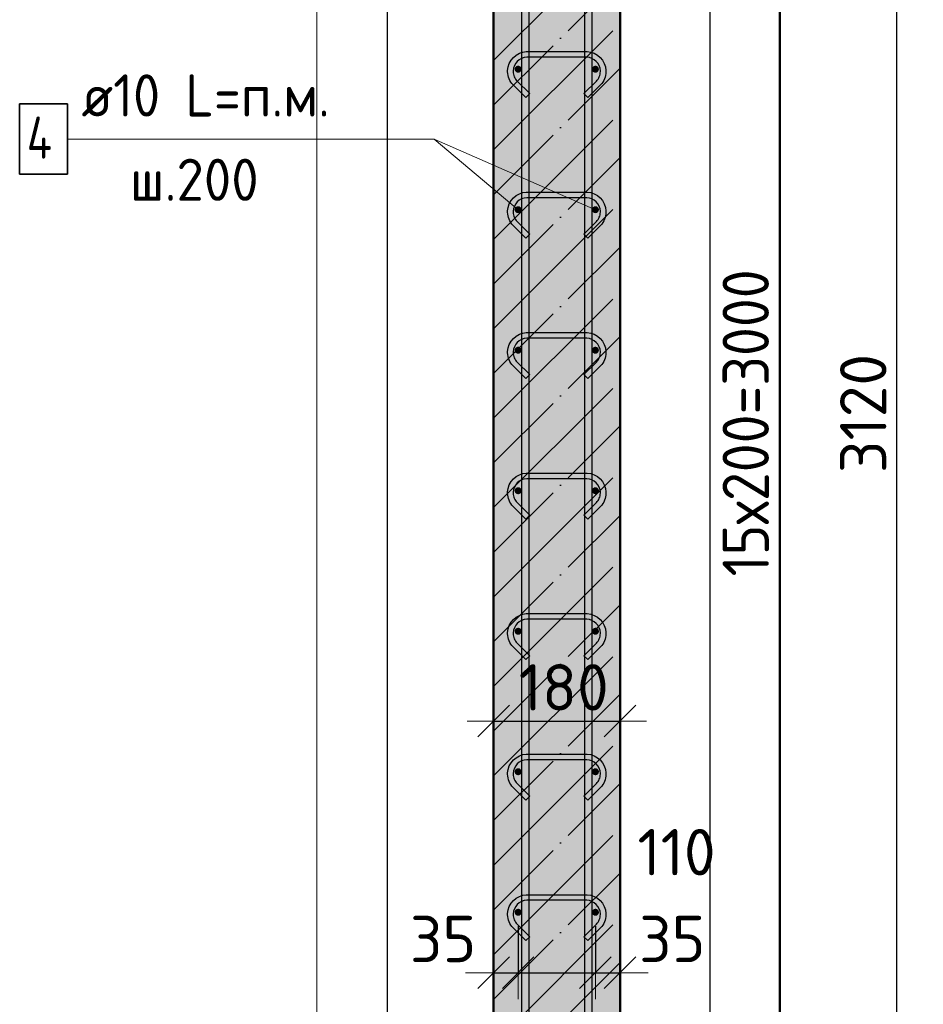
# Model space of a CAD drawing. Header units: millimetres. Extents: x 9402 to 69898, y -2829 to 22870.
# Tile 24 of 69: x 28831 to 30117, y 18693 to 20094. Entities that reach past the tile are written whole.
import ezdxf

# ---------------------------------------------------------------- set-up
doc = ezdxf.new("R2010")
doc.units = ezdxf.units.MM
doc.header["$PDMODE"] = 65
doc.linetypes.add('______11', pattern=[150, 120, -15, 0, -15])
doc.linetypes.add('______5', pattern=[330, 240, -30, 30, -30])
for name, color, linetype, lineweight in [('Standard', 7, 'Continuous', 25), ('Арм.стержн. вертикальными 1', 22, 'Continuous', 35), ('Арм.стержн.горизонт. 1', 180, 'Continuous', 35), ('Размерная линия_ общее', 7, 'Continuous', 13)]:
    doc.layers.add(name, color=color, linetype=linetype, lineweight=lineweight)
doc.layers.add('Арм.стержн.Стяжки', color=7, linetype='Continuous', lineweight=35, true_color=0x501e0f)
doc.styles.add('ISOCPEUR', font='ISOCPEUR')
doc.dimstyles.new('DIMSTYLE_4', dxfattribs={"dimtxt": 66, "dimasz": 75, "dimexe": 0, "dimexo": 0, "dimgap": 33, "dimtad": 2, "dimdec": 0, "dimrnd": 5, "dimzin": 12, "dimdsep": 46, "dimtxsty": 'ISOCPEUR', "dimblk1": 'ALL_ML_STRICH', "dimblk2": 'ALL_ML_STRICH', "dimsah": 1, "dimcen": 0, "dimclrd": 7, "dimclre": 256, "dimclrt": 7, "dimadec": 0, "dimazin": 0, "dimtfac": 1, "dimtdec": 0, "dimtix": 1, "dimtmove": 2, "dimatfit": 3, "dimfxl": 0, "dimtvp": 1.2, "dimtzin": 0, "dimlwd": 0, "dimlwe": -3, "dimarcsym": 0})
doc.dimstyles.new('DIMSTYLE_5', dxfattribs={"dimtxt": 66, "dimasz": 75, "dimexe": 0, "dimexo": 0, "dimgap": 33, "dimtad": 2, "dimdec": 0, "dimrnd": 5, "dimzin": 12, "dimdsep": 46, "dimtxsty": 'ISOCPEUR', "dimblk1": 'ALL_ML_STRICH', "dimblk2": 'ALL_ML_STRICH', "dimsah": 1, "dimcen": 0, "dimclrd": 7, "dimclre": 256, "dimclrt": 7, "dimadec": 0, "dimazin": 0, "dimtfac": 1, "dimtdec": 0, "dimtix": 1, "dimtmove": 2, "dimatfit": 3, "dimfxl": 0, "dimtzin": 0, "dimlwd": 0, "dimlwe": -3, "dimarcsym": 0})

# ---------------------------------------------------------------- blocks, each defined once
blk = doc.blocks.new('ALL_ML_STRICH')
at = {"color": 0, "linetype": 'ByBlock', "lineweight": -2}
for p, q in [((0, -0.5), (0, 0.5)), ((-0.3, -0.3), (0.3, 0.3)), ((-1, 0), (0.5, 0))]:
    blk.add_line(p, q, dxfattribs=at)
blk = doc.blocks.new('*D73')
at = {"layer": 'DEFPOINTS', "color": 7, "linetype": 'Continuous', "lineweight": 13, "transparency": 33554687}
for p in [(29782, 21083.7), (29810.6, 17963.7), (30079.9, 17963.7)]:
    blk.add_point(p, dxfattribs=at)
at = {"layer": 'Размерная линия_ общее', "color": 253, "linetype": 'Continuous', "lineweight": -2, "true_color": 0xa0a0a0, "transparency": 33554687}
for p, q in [((29802, 21083.7), (30079.9, 21083.7)), ((29830.6, 17963.7), (30079.9, 17963.7))]:
    blk.add_line(p, q, dxfattribs=at)
at = {"layer": 'Размерная линия_ общее', "color": 7, "linetype": 'Continuous', "lineweight": -2, "transparency": 33554687}
blk.add_line((30079.9, 17963.7), (30079.9, 21083.7), dxfattribs=at)
at = {"layer": 'Размерная линия_ общее', "color": 7, "linetype": 'Continuous', "lineweight": 13, "transparency": 33554687, "xscale": 75, "yscale": 75, "zscale": 75}
for p, rotation in [((30079.9, 21083.7), 90), ((30079.9, 17963.7), 270)]:
    blk.add_blockref('ALL_ML_STRICH', p, dxfattribs=dict(at, rotation=rotation))
at = {"layer": 'Размерная линия_ общее', "color": 7, "linetype": 'Continuous', "lineweight": 13, "transparency": 33554687, "insert": (30031.9, 19533.6), "char_height": 66, "width": 264, "attachment_point": 5, "rotation": 90, "style": 'ISOCPEUR'}
blk.add_mtext('\\A1;{3120}', dxfattribs=at)
blk = doc.blocks.new('*D76')
at = {"layer": 'DEFPOINTS', "color": 7, "linetype": 'Continuous', "lineweight": 13, "transparency": 33554687}
for p in [(29650.8, 21023.7), (29650.8, 18023.7), (29912.7, 18023.7)]:
    blk.add_point(p, dxfattribs=at)
at = {"layer": 'Размерная линия_ общее', "color": 253, "linetype": 'Continuous', "lineweight": -2, "true_color": 0xa0a0a0, "transparency": 33554687}
for p, q in [((29670.8, 21023.7), (29912.7, 21023.7)), ((29670.8, 18023.7), (29912.7, 18023.7))]:
    blk.add_line(p, q, dxfattribs=at)
at = {"layer": 'Размерная линия_ общее', "color": 7, "linetype": 'Continuous', "lineweight": -2, "transparency": 33554687}
blk.add_line((29912.7, 18023.7), (29912.7, 21023.7), dxfattribs=at)
at = {"layer": 'Размерная линия_ общее', "color": 7, "linetype": 'Continuous', "lineweight": 13, "transparency": 33554687, "xscale": 75, "yscale": 75, "zscale": 75}
for p, rotation in [((29912.7, 21023.7), 90), ((29912.7, 18023.7), 270)]:
    blk.add_blockref('ALL_ML_STRICH', p, dxfattribs=dict(at, rotation=rotation))
at = {"layer": 'Размерная линия_ общее', "color": 7, "linetype": 'Continuous', "lineweight": 13, "transparency": 33554687, "insert": (29831.7, 19301.7), "char_height": 66, "width": 3.3, "attachment_point": 1, "rotation": 90, "line_spacing_factor": 0.60241, "style": 'ISOCPEUR'}
blk.add_mtext('\\W0.91;15х200=3000', dxfattribs=at)
blk = doc.blocks.new('*D83')
at = {"layer": 'DEFPOINTS', "color": 7, "linetype": 'Continuous', "lineweight": 13, "transparency": 33554687}
for p in [(29540.8, 18823.7), (29505.8, 18737.6), (29505.8, 18696.7)]:
    blk.add_point(p, dxfattribs=at)
at = {"layer": 'Размерная линия_ общее', "color": 253, "linetype": 'Continuous', "lineweight": -2, "true_color": 0xa0a0a0, "transparency": 33554687}
for p, q in [((29540.8, 18803.7), (29540.8, 18737.6)), ((29505.8, 18716.7), (29505.8, 18737.6))]:
    blk.add_line(p, q, dxfattribs=at)
at = {"layer": 'Размерная линия_ общее', "color": 7, "linetype": 'Continuous', "lineweight": -2, "transparency": 33554687}
blk.add_line((29505.8, 18737.6), (29540.8, 18737.6), dxfattribs=at)
at = {"layer": 'Размерная линия_ общее', "color": 7, "linetype": 'Continuous', "lineweight": 13, "transparency": 33554687, "xscale": 75, "yscale": 75, "zscale": 75}
blk.add_blockref('ALL_ML_STRICH', (29540.8, 18737.6), dxfattribs=at)
at = {"layer": 'Размерная линия_ общее', "color": 7, "linetype": 'Continuous', "lineweight": 13, "transparency": 33554687, "xscale": 75, "yscale": 75, "zscale": 75, "rotation": 180}
blk.add_blockref('ALL_ML_STRICH', (29505.8, 18737.6), dxfattribs=at)
at = {"layer": 'Размерная линия_ общее', "color": 7, "linetype": 'Continuous', "lineweight": 13, "transparency": 33554687, "insert": (29433.9, 18785.6), "char_height": 66, "width": 132, "attachment_point": 5, "style": 'ISOCPEUR'}
blk.add_mtext('\\A1;{35}', dxfattribs=at)
blk = doc.blocks.new('*D84')
at = {"layer": 'DEFPOINTS', "color": 7, "linetype": 'Continuous', "lineweight": 13, "transparency": 33554687}
for p in [(29540.8, 18823.7), (29650.8, 18823.7), (29540.8, 18737.6)]:
    blk.add_point(p, dxfattribs=at)
at = {"layer": 'Размерная линия_ общее', "color": 253, "linetype": 'Continuous', "lineweight": -2, "true_color": 0xa0a0a0, "transparency": 33554687}
for p, q in [((29540.8, 18803.7), (29540.8, 18737.6)), ((29650.8, 18803.7), (29650.8, 18737.6))]:
    blk.add_line(p, q, dxfattribs=at)
at = {"layer": 'Размерная линия_ общее', "color": 7, "linetype": 'Continuous', "lineweight": -2, "transparency": 33554687}
blk.add_line((29540.8, 18737.6), (29650.8, 18737.6), dxfattribs=at)
at = {"layer": 'Размерная линия_ общее', "color": 7, "linetype": 'Continuous', "lineweight": 13, "transparency": 33554687, "xscale": 75, "yscale": 75, "zscale": 75, "rotation": 180}
blk.add_blockref('ALL_ML_STRICH', (29540.8, 18737.6), dxfattribs=at)
at = {"layer": 'Размерная линия_ общее', "color": 7, "linetype": 'Continuous', "lineweight": 13, "transparency": 33554687, "xscale": 75, "yscale": 75, "zscale": 75}
blk.add_blockref('ALL_ML_STRICH', (29650.8, 18737.6), dxfattribs=at)
at = {"layer": 'Размерная линия_ общее', "color": 7, "linetype": 'Continuous', "lineweight": 13, "transparency": 33554687, "insert": (29766.2, 18909.2), "char_height": 66, "width": 198, "attachment_point": 5, "style": 'ISOCPEUR'}
blk.add_mtext('\\A1;{110}', dxfattribs=at)
blk = doc.blocks.new('*D85')
at = {"layer": 'DEFPOINTS', "color": 7, "linetype": 'Continuous', "lineweight": 13, "transparency": 33554687}
for p in [(29650.8, 18823.7), (29650.8, 18737.6), (29685.8, 18700.1)]:
    blk.add_point(p, dxfattribs=at)
at = {"layer": 'Размерная линия_ общее', "color": 253, "linetype": 'Continuous', "lineweight": -2, "true_color": 0xa0a0a0, "transparency": 33554687}
for p, q in [((29650.8, 18803.7), (29650.8, 18737.6)), ((29685.8, 18720.1), (29685.8, 18737.6))]:
    blk.add_line(p, q, dxfattribs=at)
at = {"layer": 'Размерная линия_ общее', "color": 7, "linetype": 'Continuous', "lineweight": -2, "transparency": 33554687}
blk.add_line((29650.8, 18737.6), (29685.8, 18737.6), dxfattribs=at)
at = {"layer": 'Размерная линия_ общее', "color": 7, "linetype": 'Continuous', "lineweight": 13, "transparency": 33554687, "xscale": 75, "yscale": 75, "zscale": 75}
blk.add_blockref('ALL_ML_STRICH', (29685.8, 18737.6), dxfattribs=at)
at = {"layer": 'Размерная линия_ общее', "color": 7, "linetype": 'Continuous', "lineweight": 13, "transparency": 33554687, "xscale": 75, "yscale": 75, "zscale": 75, "rotation": 180}
blk.add_blockref('ALL_ML_STRICH', (29650.8, 18737.6), dxfattribs=at)
at = {"layer": 'Размерная линия_ общее', "color": 7, "linetype": 'Continuous', "lineweight": 13, "transparency": 33554687, "insert": (29760.1, 18785.7), "char_height": 66, "width": 132, "attachment_point": 5, "style": 'ISOCPEUR'}
blk.add_mtext('\\A1;{35}', dxfattribs=at)
blk = doc.blocks.new('*D86')
at = {"layer": 'DEFPOINTS', "color": 7, "linetype": 'Continuous', "lineweight": 13, "transparency": 33554687}
for p in [(29505.8, 19105.8), (29685.8, 19104.1), (29505.8, 19095.8)]:
    blk.add_point(p, dxfattribs=at)
at = {"layer": 'Размерная линия_ общее', "color": 253, "linetype": 'Continuous', "lineweight": -2, "true_color": 0xa0a0a0, "transparency": 33554687}
for p, q in [((29505.8, 19095.8), (29505.8, 19095.8)), ((29685.8, 19095.8), (29685.8, 19095.8))]:
    blk.add_line(p, q, dxfattribs=at)
at = {"layer": 'Размерная линия_ общее', "color": 7, "linetype": 'Continuous', "lineweight": -2, "transparency": 33554687}
blk.add_line((29505.8, 19095.8), (29685.8, 19095.8), dxfattribs=at)
at = {"layer": 'Размерная линия_ общее', "color": 7, "linetype": 'Continuous', "lineweight": 13, "transparency": 33554687, "xscale": 75, "yscale": 75, "zscale": 75, "rotation": 180}
blk.add_blockref('ALL_ML_STRICH', (29505.8, 19095.8), dxfattribs=at)
at = {"layer": 'Размерная линия_ общее', "color": 7, "linetype": 'Continuous', "lineweight": 13, "transparency": 33554687, "xscale": 75, "yscale": 75, "zscale": 75}
blk.add_blockref('ALL_ML_STRICH', (29685.8, 19095.8), dxfattribs=at)
at = {"layer": 'Размерная линия_ общее', "color": 7, "linetype": 'Continuous', "lineweight": 13, "transparency": 33554687, "insert": (29605.7, 19143.8), "char_height": 66, "width": 198, "attachment_point": 5, "style": 'ISOCPEUR'}
blk.add_mtext('\\A1;{180}', dxfattribs=at)

msp = doc.modelspace()

# ---------------------------------------------------------------- hatches: boundary and pattern name
at = {"layer": 'Standard', "linetype": 'Continuous', "lineweight": -3, "transparency": 33554687}
msp.add_hatch(color=7, dxfattribs=at).paths.add_polyline_path([(29685.8, 21083.7), (29505.8, 21083.7), (29505.8, 17963.7), (29685.8, 17963.7)])
at = {"layer": 'Арм.стержн.горизонт. 1', "linetype": 'Continuous', "lineweight": 50, "transparency": 33554687}
for points in [[(29545.8, 20023.7), (29545.4, 20025.6), (29544.3, 20027.2), (29542.7, 20028.3), (29540.8, 20028.7), (29538.9, 20028.3), (29537.2, 20027.2), (29536.1, 20025.6), (29535.8, 20023.7), (29536.1, 20021.8), (29537.2, 20020.1), (29538.9, 20019), (29540.8, 20018.7), (29542.7, 20019), (29544.3, 20020.1), (29545.4, 20021.8)], [(29655.8, 20023.7), (29655.4, 20025.6), (29654.3, 20027.2), (29652.7, 20028.3), (29650.8, 20028.7), (29648.9, 20028.3), (29647.2, 20027.2), (29646.1, 20025.6), (29645.8, 20023.7), (29646.1, 20021.8), (29647.2, 20020.1), (29648.9, 20019), (29650.8, 20018.7), (29652.7, 20019), (29654.3, 20020.1), (29655.4, 20021.8)], [(29545.8, 19823.7), (29545.4, 19825.6), (29544.3, 19827.2), (29542.7, 19828.3), (29540.8, 19828.7), (29538.9, 19828.3), (29537.2, 19827.2), (29536.1, 19825.6), (29535.8, 19823.7), (29536.1, 19821.8), (29537.2, 19820.1), (29538.9, 19819), (29540.8, 19818.7), (29542.7, 19819), (29544.3, 19820.1), (29545.4, 19821.8)], [(29655.8, 19823.7), (29655.4, 19825.6), (29654.3, 19827.2), (29652.7, 19828.3), (29650.8, 19828.7), (29648.9, 19828.3), (29647.2, 19827.2), (29646.1, 19825.6), (29645.8, 19823.7), (29646.1, 19821.8), (29647.2, 19820.1), (29648.9, 19819), (29650.8, 19818.7), (29652.7, 19819), (29654.3, 19820.1), (29655.4, 19821.8)], [(29545.8, 19623.7), (29545.4, 19625.6), (29544.3, 19627.2), (29542.7, 19628.3), (29540.8, 19628.7), (29538.9, 19628.3), (29537.2, 19627.2), (29536.1, 19625.6), (29535.8, 19623.7), (29536.1, 19621.8), (29537.2, 19620.1), (29538.9, 19619), (29540.8, 19618.7), (29542.7, 19619), (29544.3, 19620.1), (29545.4, 19621.8)], [(29655.8, 19623.7), (29655.4, 19625.6), (29654.3, 19627.2), (29652.7, 19628.3), (29650.8, 19628.7), (29648.9, 19628.3), (29647.2, 19627.2), (29646.1, 19625.6), (29645.8, 19623.7), (29646.1, 19621.8), (29647.2, 19620.1), (29648.9, 19619), (29650.8, 19618.7), (29652.7, 19619), (29654.3, 19620.1), (29655.4, 19621.8)], [(29545.8, 19423.7), (29545.4, 19425.6), (29544.3, 19427.2), (29542.7, 19428.3), (29540.8, 19428.7), (29538.9, 19428.3), (29537.2, 19427.2), (29536.1, 19425.6), (29535.8, 19423.7), (29536.1, 19421.8), (29537.2, 19420.1), (29538.9, 19419), (29540.8, 19418.7), (29542.7, 19419), (29544.3, 19420.1), (29545.4, 19421.8)], [(29655.8, 19423.7), (29655.4, 19425.6), (29654.3, 19427.2), (29652.7, 19428.3), (29650.8, 19428.7), (29648.9, 19428.3), (29647.2, 19427.2), (29646.1, 19425.6), (29645.8, 19423.7), (29646.1, 19421.8), (29647.2, 19420.1), (29648.9, 19419), (29650.8, 19418.7), (29652.7, 19419), (29654.3, 19420.1), (29655.4, 19421.8)], [(29545.8, 19223.7), (29545.4, 19225.6), (29544.3, 19227.2), (29542.7, 19228.3), (29540.8, 19228.7), (29538.9, 19228.3), (29537.2, 19227.2), (29536.1, 19225.6), (29535.8, 19223.7), (29536.1, 19221.8), (29537.2, 19220.1), (29538.9, 19219), (29540.8, 19218.7), (29542.7, 19219), (29544.3, 19220.1), (29545.4, 19221.8)], [(29655.8, 19223.7), (29655.4, 19225.6), (29654.3, 19227.2), (29652.7, 19228.3), (29650.8, 19228.7), (29648.9, 19228.3), (29647.2, 19227.2), (29646.1, 19225.6), (29645.8, 19223.7), (29646.1, 19221.8), (29647.2, 19220.1), (29648.9, 19219), (29650.8, 19218.7), (29652.7, 19219), (29654.3, 19220.1), (29655.4, 19221.8)], [(29545.8, 19023.7), (29545.4, 19025.6), (29544.3, 19027.2), (29542.7, 19028.3), (29540.8, 19028.7), (29538.9, 19028.3), (29537.2, 19027.2), (29536.1, 19025.6), (29535.8, 19023.7), (29536.1, 19021.8), (29537.2, 19020.1), (29538.9, 19019), (29540.8, 19018.7), (29542.7, 19019), (29544.3, 19020.1), (29545.4, 19021.8)], [(29655.8, 19023.7), (29655.4, 19025.6), (29654.3, 19027.2), (29652.7, 19028.3), (29650.8, 19028.7), (29648.9, 19028.3), (29647.2, 19027.2), (29646.1, 19025.6), (29645.8, 19023.7), (29646.1, 19021.8), (29647.2, 19020.1), (29648.9, 19019), (29650.8, 19018.7), (29652.7, 19019), (29654.3, 19020.1), (29655.4, 19021.8)], [(29545.8, 18823.7), (29545.4, 18825.6), (29544.3, 18827.2), (29542.7, 18828.3), (29540.8, 18828.7), (29538.9, 18828.3), (29537.2, 18827.2), (29536.1, 18825.6), (29535.8, 18823.7), (29536.1, 18821.8), (29537.2, 18820.1), (29538.9, 18819), (29540.8, 18818.7), (29542.7, 18819), (29544.3, 18820.1), (29545.4, 18821.8)], [(29655.8, 18823.7), (29655.4, 18825.6), (29654.3, 18827.2), (29652.7, 18828.3), (29650.8, 18828.7), (29648.9, 18828.3), (29647.2, 18827.2), (29646.1, 18825.6), (29645.8, 18823.7), (29646.1, 18821.8), (29647.2, 18820.1), (29648.9, 18819), (29650.8, 18818.7), (29652.7, 18819), (29654.3, 18820.1), (29655.4, 18821.8)]]:
    msp.add_hatch(color=4, dxfattribs=at).paths.add_polyline_path(points)

# ---------------------------------------------------------------- linework, layer by layer
at = {"color": 52, "linetype": 'Continuous', "lineweight": -3, "transparency": 33554687}
for p, q in [((29354.3, 22235.9), (29354.3, 17618.4)), ((29354.3, 22235.9), (29354.3, 17618.4)), ((29814.3, 17618.4), (29814.3, 22235.9)), ((29814.3, 17618.4), (29814.3, 22235.9))]:
    msp.add_line(p, q, dxfattribs=at)
at = {"layer": 'Standard', "color": 7, "linetype": 'Continuous', "lineweight": 50, "transparency": 33554687}
for p, q in [((29505.8, 21083.7), (29505.8, 17963.7)), ((29685.8, 17963.7), (29685.8, 21083.7))]:
    msp.add_line(p, q, dxfattribs=at)
at = {"layer": 'Standard', "color": 7, "linetype": '______5', "lineweight": -3, "transparency": 33554687}
for p, q in [((29505.8, 20035.9), (29685.8, 20215.9)), ((29505.8, 19908.7), (29685.8, 20088.7)), ((29505.8, 19781.4), (29685.8, 19961.4)), ((29505.8, 19654.1), (29685.8, 19834.1)), ((29505.8, 19526.8), (29685.8, 19706.8)), ((29505.8, 19399.6), (29685.8, 19579.6)), ((29505.8, 19272.3), (29685.8, 19452.3)), ((29505.8, 19145), (29685.8, 19325)), ((29505.8, 19017.7), (29685.8, 19197.7)), ((29505.8, 18890.4), (29685.8, 19070.4)), ((29505.8, 18763.2), (29685.8, 18943.2)), ((29505.8, 18635.9), (29685.8, 18815.9))]:
    msp.add_line(p, q, dxfattribs=at)
at = {"layer": 'Standard', "color": 7, "linetype": '______11', "lineweight": -3, "transparency": 33554687}
for p, q in [((29505.8, 19972.3), (29685.8, 20152.3)), ((29505.8, 19845), (29685.8, 20025)), ((29505.8, 19717.8), (29685.8, 19897.8)), ((29505.8, 19590.5), (29685.8, 19770.5)), ((29505.8, 19463.2), (29685.8, 19643.2)), ((29505.8, 19335.9), (29685.8, 19515.9)), ((29505.8, 19208.6), (29685.8, 19388.6)), ((29505.8, 19081.4), (29685.8, 19261.4)), ((29505.8, 18954.1), (29685.8, 19134.1)), ((29505.8, 18826.8), (29685.8, 19006.8)), ((29505.8, 18699.5), (29685.8, 18879.5)), ((29505.8, 18572.2), (29685.8, 18752.2))]:
    msp.add_line(p, q, dxfattribs=at)
at = {"layer": 'Standard', "color": 7, "linetype": 'Continuous', "lineweight": 13, "transparency": 33554687}
msp.add_line((29650.8, 19823.7), (29421.3, 19924.3), dxfattribs=at)
msp.add_lwpolyline([(29254.3, 17518.4), (29914.3, 17518.4), (29914.3, 22335.9), (29254.3, 22335.9), (29254.3, 17518.4)], dxfattribs=at)
at = {"layer": 'Арм.стержн. вертикальными 1', "color": 4, "linetype": 'Continuous', "lineweight": 25, "transparency": 33554687}
for points in [[(29545.8, 17963.7), (29545.8, 22093.7), (29555.8, 22093.7), (29555.8, 17963.7), (29545.8, 17963.7)], [(29545.8, 17963.7), (29545.8, 22093.7), (29555.8, 22093.7), (29555.8, 17963.7), (29545.8, 17963.7)], [(29635.8, 17963.7), (29635.8, 22093.7), (29645.8, 22093.7), (29645.8, 17963.7), (29635.8, 17963.7)], [(29635.8, 17963.7), (29635.8, 22093.7), (29645.8, 22093.7), (29645.8, 17963.7), (29635.8, 17963.7)]]:
    msp.add_lwpolyline(points, dxfattribs=at)
at = {"layer": 'Арм.стержн.горизонт. 1', "color": 7, "linetype": 'Continuous', "lineweight": 13, "transparency": 33554687}
for p, q in [((28899.3, 19924.3), (29421.3, 19924.3)), ((29421.3, 19924.3), (29540.8, 19823.7))]:
    msp.add_line(p, q, dxfattribs=at)
at = {"layer": 'Арм.стержн.горизонт. 1', "color": 7, "linetype": 'Continuous', "lineweight": 35, "transparency": 33554687}
msp.add_lwpolyline([(28831.3, 19874.3), (28899.3, 19874.3), (28899.3, 19974.3), (28831.3, 19974.3), (28831.3, 19874.3)], dxfattribs=at)
at = {"layer": 'Арм.стержн.Стяжки', "color": 40, "linetype": 'Continuous', "lineweight": 25, "transparency": 33554687}
for points in [[(29634.3, 19988.9), (29652.2, 20006.8), (29653.4, 20008.2), (29654.5, 20009.7), (29655.5, 20011.4), (29656.2, 20013), (29656.9, 20014.7), (29657.3, 20016.6), (29657.6, 20018.4), (29657.8, 20020.3), (29657.8, 20021.4), (29657.3, 20025.1), (29656.1, 20028.7), (29654.2, 20032.1), (29651.9, 20034.8), (29649.2, 20037.1), (29645.8, 20039), (29642.2, 20040.2), (29638.5, 20040.7), (29553, 20040.7), (29549.4, 20040.2), (29545.7, 20039), (29542.4, 20037.1), (29539.6, 20034.8), (29537.4, 20032.1), (29535.5, 20028.7), (29534.3, 20025.1), (29533.8, 20021.4), (29533.8, 20020.3), (29533.9, 20018.4), (29534.2, 20016.6), (29534.7, 20014.7), (29535.3, 20013), (29536.1, 20011.4), (29537, 20009.7), (29538.1, 20008.2), (29539.4, 20006.8), (29557.2, 19988.9), (29551.6, 19983.3), (29533.5, 20001.3), (29531.8, 20003.2), (29530.3, 20005.4), (29529, 20007.6), (29527.9, 20010), (29527, 20012.4), (29526.4, 20014.9), (29525.9, 20017.5), (29525.8, 20020), (29525.8, 20022), (29526.4, 20026.9), (29528.1, 20032), (29530.7, 20036.6), (29534, 20040.5), (29537.8, 20043.7), (29542.5, 20046.3), (29547.6, 20048), (29552.4, 20048.7), (29639.1, 20048.7), (29644, 20048), (29649, 20046.3), (29653.7, 20043.7), (29657.6, 20040.5), (29660.8, 20036.6), (29663.4, 20032), (29665.1, 20026.9), (29665.8, 20022), (29665.8, 20020), (29665.6, 20017.5), (29665.2, 20014.9), (29664.5, 20012.4), (29663.6, 20010), (29662.5, 20007.6), (29661.2, 20005.4), (29659.7, 20003.2), (29658, 20001.3), (29640, 19983.3), (29634.3, 19988.9)], [(29634.3, 19788.9), (29652.2, 19806.8), (29653.4, 19808.2), (29654.5, 19809.7), (29655.5, 19811.4), (29656.2, 19813), (29656.9, 19814.7), (29657.3, 19816.6), (29657.6, 19818.4), (29657.8, 19820.3), (29657.8, 19821.4), (29657.3, 19825.1), (29656.1, 19828.7), (29654.2, 19832.1), (29651.9, 19834.8), (29649.2, 19837.1), (29645.8, 19839), (29642.2, 19840.2), (29638.5, 19840.7), (29553, 19840.7), (29549.4, 19840.2), (29545.7, 19839), (29542.4, 19837.1), (29539.6, 19834.8), (29537.4, 19832.1), (29535.5, 19828.7), (29534.3, 19825.1), (29533.8, 19821.4), (29533.8, 19820.3), (29533.9, 19818.4), (29534.2, 19816.6), (29534.7, 19814.7), (29535.3, 19813), (29536.1, 19811.4), (29537, 19809.7), (29538.1, 19808.2), (29539.4, 19806.8), (29557.2, 19788.9), (29551.6, 19783.3), (29533.5, 19801.3), (29531.8, 19803.2), (29530.3, 19805.4), (29529, 19807.6), (29527.9, 19810), (29527, 19812.4), (29526.4, 19814.9), (29525.9, 19817.5), (29525.8, 19820), (29525.8, 19822), (29526.4, 19826.9), (29528.1, 19832), (29530.7, 19836.6), (29534, 19840.5), (29537.8, 19843.7), (29542.5, 19846.3), (29547.6, 19848), (29552.4, 19848.7), (29639.1, 19848.7), (29644, 19848), (29649, 19846.3), (29653.7, 19843.7), (29657.6, 19840.5), (29660.8, 19836.6), (29663.4, 19832), (29665.1, 19826.9), (29665.8, 19822), (29665.8, 19820), (29665.6, 19817.5), (29665.2, 19814.9), (29664.5, 19812.4), (29663.6, 19810), (29662.5, 19807.6), (29661.2, 19805.4), (29659.7, 19803.2), (29658, 19801.3), (29640, 19783.3), (29634.3, 19788.9)], [(29634.3, 19588.9), (29652.2, 19606.8), (29653.4, 19608.2), (29654.5, 19609.7), (29655.5, 19611.4), (29656.2, 19613), (29656.9, 19614.7), (29657.3, 19616.6), (29657.6, 19618.4), (29657.8, 19620.3), (29657.8, 19621.4), (29657.3, 19625.1), (29656.1, 19628.7), (29654.2, 19632.1), (29651.9, 19634.8), (29649.2, 19637.1), (29645.8, 19639), (29642.2, 19640.2), (29638.5, 19640.7), (29553, 19640.7), (29549.4, 19640.2), (29545.7, 19639), (29542.4, 19637.1), (29539.6, 19634.8), (29537.4, 19632.1), (29535.5, 19628.7), (29534.3, 19625.1), (29533.8, 19621.4), (29533.8, 19620.3), (29533.9, 19618.4), (29534.2, 19616.6), (29534.7, 19614.7), (29535.3, 19613), (29536.1, 19611.4), (29537, 19609.7), (29538.1, 19608.2), (29539.4, 19606.8), (29557.2, 19588.9), (29551.6, 19583.3), (29533.5, 19601.3), (29531.8, 19603.2), (29530.3, 19605.4), (29529, 19607.6), (29527.9, 19610), (29527, 19612.4), (29526.4, 19614.9), (29525.9, 19617.5), (29525.8, 19620), (29525.8, 19622), (29526.4, 19626.9), (29528.1, 19632), (29530.7, 19636.6), (29534, 19640.5), (29537.8, 19643.7), (29542.5, 19646.3), (29547.6, 19648), (29552.4, 19648.7), (29639.1, 19648.7), (29644, 19648), (29649, 19646.3), (29653.7, 19643.7), (29657.6, 19640.5), (29660.8, 19636.6), (29663.4, 19632), (29665.1, 19626.9), (29665.8, 19622), (29665.8, 19620), (29665.6, 19617.5), (29665.2, 19614.9), (29664.5, 19612.4), (29663.6, 19610), (29662.5, 19607.6), (29661.2, 19605.4), (29659.7, 19603.2), (29658, 19601.3), (29640, 19583.3), (29634.3, 19588.9)], [(29634.3, 19388.9), (29652.2, 19406.8), (29653.4, 19408.2), (29654.5, 19409.7), (29655.5, 19411.4), (29656.2, 19413), (29656.9, 19414.7), (29657.3, 19416.6), (29657.6, 19418.4), (29657.8, 19420.3), (29657.8, 19421.4), (29657.3, 19425.1), (29656.1, 19428.7), (29654.2, 19432.1), (29651.9, 19434.8), (29649.2, 19437.1), (29645.8, 19439), (29642.2, 19440.2), (29638.5, 19440.7), (29553, 19440.7), (29549.4, 19440.2), (29545.7, 19439), (29542.4, 19437.1), (29539.6, 19434.8), (29537.4, 19432.1), (29535.5, 19428.7), (29534.3, 19425.1), (29533.8, 19421.4), (29533.8, 19420.3), (29533.9, 19418.4), (29534.2, 19416.6), (29534.7, 19414.7), (29535.3, 19413), (29536.1, 19411.4), (29537, 19409.7), (29538.1, 19408.2), (29539.4, 19406.8), (29557.2, 19388.9), (29551.6, 19383.3), (29533.5, 19401.3), (29531.8, 19403.2), (29530.3, 19405.4), (29529, 19407.6), (29527.9, 19410), (29527, 19412.4), (29526.4, 19414.9), (29525.9, 19417.5), (29525.8, 19420), (29525.8, 19422), (29526.4, 19426.9), (29528.1, 19432), (29530.7, 19436.6), (29534, 19440.5), (29537.8, 19443.7), (29542.5, 19446.3), (29547.6, 19448), (29552.4, 19448.7), (29639.1, 19448.7), (29644, 19448), (29649, 19446.3), (29653.7, 19443.7), (29657.6, 19440.5), (29660.8, 19436.6), (29663.4, 19432), (29665.1, 19426.9), (29665.8, 19422), (29665.8, 19420), (29665.6, 19417.5), (29665.2, 19414.9), (29664.5, 19412.4), (29663.6, 19410), (29662.5, 19407.6), (29661.2, 19405.4), (29659.7, 19403.2), (29658, 19401.3), (29640, 19383.3), (29634.3, 19388.9)], [(29634.3, 19188.9), (29652.2, 19206.8), (29653.4, 19208.2), (29654.5, 19209.7), (29655.5, 19211.4), (29656.2, 19213), (29656.9, 19214.7), (29657.3, 19216.6), (29657.6, 19218.4), (29657.8, 19220.3), (29657.8, 19221.4), (29657.3, 19225.1), (29656.1, 19228.7), (29654.2, 19232.1), (29651.9, 19234.8), (29649.2, 19237.1), (29645.8, 19239), (29642.2, 19240.2), (29638.5, 19240.7), (29553, 19240.7), (29549.4, 19240.2), (29545.7, 19239), (29542.4, 19237.1), (29539.6, 19234.8), (29537.4, 19232.1), (29535.5, 19228.7), (29534.3, 19225.1), (29533.8, 19221.4), (29533.8, 19220.3), (29533.9, 19218.4), (29534.2, 19216.6), (29534.7, 19214.7), (29535.3, 19213), (29536.1, 19211.4), (29537, 19209.7), (29538.1, 19208.2), (29539.4, 19206.8), (29557.2, 19188.9), (29551.6, 19183.3), (29533.5, 19201.3), (29531.8, 19203.2), (29530.3, 19205.4), (29529, 19207.6), (29527.9, 19210), (29527, 19212.4), (29526.4, 19214.9), (29525.9, 19217.5), (29525.8, 19220), (29525.8, 19222), (29526.4, 19226.9), (29528.1, 19232), (29530.7, 19236.6), (29534, 19240.5), (29537.8, 19243.7), (29542.5, 19246.3), (29547.6, 19248), (29552.4, 19248.7), (29639.1, 19248.7), (29644, 19248), (29649, 19246.3), (29653.7, 19243.7), (29657.6, 19240.5), (29660.8, 19236.6), (29663.4, 19232), (29665.1, 19226.9), (29665.8, 19222), (29665.8, 19220), (29665.6, 19217.5), (29665.2, 19214.9), (29664.5, 19212.4), (29663.6, 19210), (29662.5, 19207.6), (29661.2, 19205.4), (29659.7, 19203.2), (29658, 19201.3), (29640, 19183.3), (29634.3, 19188.9)], [(29634.3, 18988.9), (29652.2, 19006.8), (29653.4, 19008.2), (29654.5, 19009.7), (29655.5, 19011.4), (29656.2, 19013), (29656.9, 19014.7), (29657.3, 19016.6), (29657.6, 19018.4), (29657.8, 19020.3), (29657.8, 19021.4), (29657.3, 19025.1), (29656.1, 19028.7), (29654.2, 19032.1), (29651.9, 19034.8), (29649.2, 19037.1), (29645.8, 19039), (29642.2, 19040.2), (29638.5, 19040.7), (29553, 19040.7), (29549.4, 19040.2), (29545.7, 19039), (29542.4, 19037.1), (29539.6, 19034.8), (29537.4, 19032.1), (29535.5, 19028.7), (29534.3, 19025.1), (29533.8, 19021.4), (29533.8, 19020.3), (29533.9, 19018.4), (29534.2, 19016.6), (29534.7, 19014.7), (29535.3, 19013), (29536.1, 19011.4), (29537, 19009.7), (29538.1, 19008.2), (29539.4, 19006.8), (29557.2, 18988.9), (29551.6, 18983.3), (29533.5, 19001.3), (29531.8, 19003.2), (29530.3, 19005.4), (29529, 19007.6), (29527.9, 19010), (29527, 19012.4), (29526.4, 19014.9), (29525.9, 19017.5), (29525.8, 19020), (29525.8, 19022), (29526.4, 19026.9), (29528.1, 19032), (29530.7, 19036.6), (29534, 19040.5), (29537.8, 19043.7), (29542.5, 19046.3), (29547.6, 19048), (29552.4, 19048.7), (29639.1, 19048.7), (29644, 19048), (29649, 19046.3), (29653.7, 19043.7), (29657.6, 19040.5), (29660.8, 19036.6), (29663.4, 19032), (29665.1, 19026.9), (29665.8, 19022), (29665.8, 19020), (29665.6, 19017.5), (29665.2, 19014.9), (29664.5, 19012.4), (29663.6, 19010), (29662.5, 19007.6), (29661.2, 19005.4), (29659.7, 19003.2), (29658, 19001.3), (29640, 18983.3), (29634.3, 18988.9)], [(29634.3, 18788.9), (29652.2, 18806.8), (29653.4, 18808.2), (29654.5, 18809.7), (29655.5, 18811.4), (29656.2, 18813), (29656.9, 18814.7), (29657.3, 18816.6), (29657.6, 18818.4), (29657.8, 18820.3), (29657.8, 18821.4), (29657.3, 18825.1), (29656.1, 18828.7), (29654.2, 18832.1), (29651.9, 18834.8), (29649.2, 18837.1), (29645.8, 18839), (29642.2, 18840.2), (29638.5, 18840.7), (29553, 18840.7), (29549.4, 18840.2), (29545.7, 18839), (29542.4, 18837.1), (29539.6, 18834.8), (29537.4, 18832.1), (29535.5, 18828.7), (29534.3, 18825.1), (29533.8, 18821.4), (29533.8, 18820.3), (29533.9, 18818.4), (29534.2, 18816.6), (29534.7, 18814.7), (29535.3, 18813), (29536.1, 18811.4), (29537, 18809.7), (29538.1, 18808.2), (29539.4, 18806.8), (29557.2, 18788.9), (29551.6, 18783.3), (29533.5, 18801.3), (29531.8, 18803.2), (29530.3, 18805.4), (29529, 18807.6), (29527.9, 18810), (29527, 18812.4), (29526.4, 18814.9), (29525.9, 18817.5), (29525.8, 18820), (29525.8, 18822), (29526.4, 18826.9), (29528.1, 18832), (29530.7, 18836.6), (29534, 18840.5), (29537.8, 18843.7), (29542.5, 18846.3), (29547.6, 18848), (29552.4, 18848.7), (29639.1, 18848.7), (29644, 18848), (29649, 18846.3), (29653.7, 18843.7), (29657.6, 18840.5), (29660.8, 18836.6), (29663.4, 18832), (29665.1, 18826.9), (29665.8, 18822), (29665.8, 18820), (29665.6, 18817.5), (29665.2, 18814.9), (29664.5, 18812.4), (29663.6, 18810), (29662.5, 18807.6), (29661.2, 18805.4), (29659.7, 18803.2), (29658, 18801.3), (29640, 18783.3), (29634.3, 18788.9)]]:
    msp.add_lwpolyline(points, dxfattribs=at)

# ---------------------------------------------------------------- texts
at = {"layer": 'Арм.стержн.горизонт. 1', "color": 7, "linetype": 'Continuous', "lineweight": 25, "transparency": 33554687, "char_height": 60, "attachment_point": 7, "style": 'ISOCPEUR'}
for s, insert, width in [('\\W0.94;ø10 L=п.м.', (28919.3, 19956.3), 399.966), ('\\W0.80;4', (28841.3, 19896.3), 71.967), ('\\W0.95;ш.200 ', (28988.3, 19836.3), 262.399)]:
    msp.add_mtext(s, dxfattribs=dict(at, insert=insert, width=width))

# ---------------------------------------------------------------- dimensions: what is measured, and where the dimension line sits
at = {"layer": 'Размерная линия_ общее', "color": 7, "linetype": 'Continuous', "lineweight": 13, "transparency": 33554687}
dim = msp.add_linear_dim(base=(30079.9, 21083.7), p1=(29830.6, 17963.7), p2=(29802, 21083.7), angle=90, dimstyle='DIMSTYLE_5', override={"dimpost": '<>', "dimclrd": 7, "dimclre": 253, "dimclrt": 7, "dimlwd": 0, "dimlwe": 65533}, dxfattribs=at)
dim.commit()
dim.dimension.update_dxf_attribs({"geometry": '*D73', "text_midpoint": (30031.9, 19533.6), "dimtype": 160})
dim = msp.add_linear_dim(base=(29912.7, 21023.7), p1=(29670.8, 18023.7), p2=(29670.8, 21023.7), angle=90, text='\\W0.91;15х200=3000', dimstyle='DIMSTYLE_5', override={"dimpost": '<>', "dimclrd": 7, "dimclre": 253, "dimclrt": 7, "dimlwd": 0, "dimlwe": 65533}, dxfattribs=at)
dim.commit()
dim.dimension.update_dxf_attribs({"geometry": '*D76', "text_midpoint": (29879.7, 19523.7), "dimtype": 160})
for base, p1, p2, picture, middle in [((29685.8, 19095.8), (29505.8, 19095.8), (29685.8, 19095.8), '*D86', (29605.7, 19143.8)), ((29650.8, 18737.6), (29540.8, 18803.7), (29650.8, 18803.7), '*D84', (29766.2, 18909.2)), ((29540.8, 18737.6), (29505.8, 18716.7), (29540.8, 18803.7), '*D83', (29433.9, 18785.6)), ((29685.8, 18737.6), (29650.8, 18803.7), (29685.8, 18720.1), '*D85', (29760.1, 18785.7))]:
    dim = msp.add_linear_dim(base=base, p1=p1, p2=p2, dimstyle='DIMSTYLE_4', override={"dimpost": '<>', "dimclrd": 7, "dimclre": 253, "dimclrt": 7, "dimlwd": 0, "dimlwe": 65533}, dxfattribs=at)
    dim.commit()
    dim.dimension.update_dxf_attribs({"geometry": picture, "text_midpoint": middle, "dimtype": 160})

doc.saveas('drawing.dxf')
